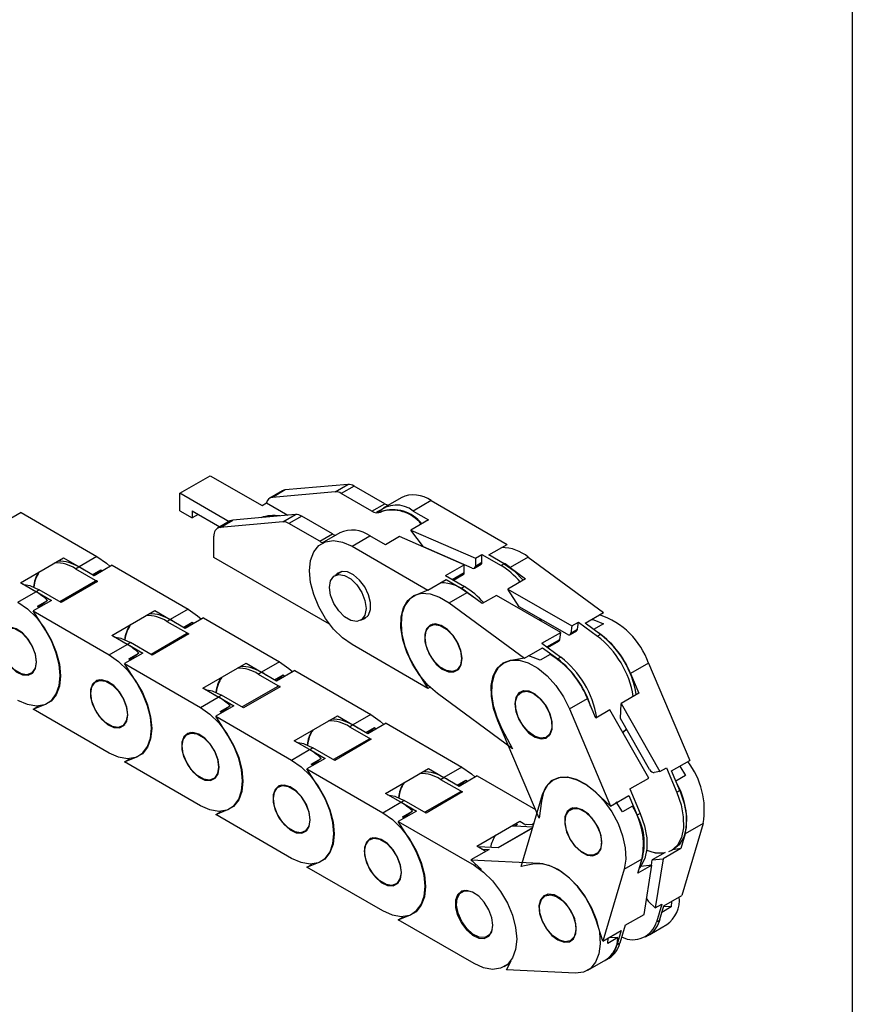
# Model space of a CAD drawing. Header units: millimetres. Extents: x 10 to 410, y 10 to 314.
# Tile 6 of 7: x 373 to 410, y 231 to 274. Entities that reach past the tile are written whole.
import ezdxf

# ---------------------------------------------------------------- set-up
doc = ezdxf.new("R2010")
doc.units = ezdxf.units.MM
doc.header["$LTSCALE"] = 1.5
doc.layers.add('TEXT', color=140, linetype='Continuous', lineweight=25)

msp = doc.modelspace()

# ---------------------------------------------------------------- linework, layer by layer
for p, q in [((380.265, 253.52), (381.591, 254.285)), ((381.591, 254.285), (383.846, 252.983)), ((387.591, 253.908), (384.852, 253.664)), ((387.034, 253.587), (387.591, 253.908)), ((387.856, 253.837), (387.299, 253.516)), ((389.195, 253.064), (387.856, 253.837)), ((382.409, 252.282), (380.265, 253.52)), ((380.265, 252.754), (380.265, 253.52)), ((384.743, 253.63), (384.186, 253.308)), ((384.852, 253.664), (384.296, 253.342)), ((387.034, 253.587), (384.296, 253.342)), ((388.638, 252.743), (387.299, 253.516)), ((383.846, 252.983), (384.045, 253.098)), ((384.045, 253.098), (384.973, 252.562)), ((388.638, 252.743), (389.195, 253.064)), ((389.904, 253.329), (389.122, 252.877)), ((391.216, 253.199), (390.434, 252.747)), ((391.216, 253.199), (394.525, 251.289)), ((373.34, 252.676), (372.545, 252.217)), ((373.34, 252.676), (376.649, 250.767)), ((380.265, 252.754), (380.795, 252.448)), ((380.795, 252.754), (382.011, 252.053)), ((380.795, 252.754), (380.795, 252.448)), ((381.061, 252.601), (380.795, 252.448)), ((385.31, 252.592), (382.572, 252.347)), ((384.753, 252.27), (385.31, 252.592)), ((385.575, 252.521), (385.019, 252.199)), ((386.914, 251.748), (385.575, 252.521)), ((388.981, 252.776), (388.836, 252.692)), ((389.036, 252.719), (389.009, 252.704)), ((390.434, 252.747), (391.103, 252.361)), ((382.462, 252.313), (381.905, 251.992)), ((382.015, 252.026), (382.572, 252.347)), ((384.753, 252.27), (382.015, 252.026)), ((386.358, 251.426), (385.019, 252.199)), ((391.103, 252.361), (390.326, 251.912)), ((381.75, 250.718), (381.75, 251.648)), ((386.358, 251.426), (386.914, 251.748)), ((387.239, 251.79), (386.457, 251.339)), ((387.769, 251.209), (388.551, 251.66)), ((389.221, 251.274), (388.551, 251.66)), ((389.838, 251.63), (389.221, 251.274)), ((392.662, 250.402), (389.838, 251.63)), ((390.326, 251.912), (393.149, 250.684)), ((390.887, 251.178), (390.326, 251.912)), ((387.769, 251.209), (391.078, 249.299)), ((393.729, 250.829), (394.525, 251.289)), ((376.649, 250.767), (375.867, 250.315)), ((392.998, 250.259), (390.887, 251.178)), ((393.149, 250.684), (393.433, 250.847)), ((393.433, 250.511), (393.433, 250.847)), ((393.433, 250.847), (394.266, 250.367)), ((394.398, 250.443), (393.729, 250.829)), ((373.315, 249.614), (375.197, 250.701)), ((375.197, 250.701), (375.867, 250.315)), ((377.318, 250.38), (376.522, 249.921)), ((377.318, 250.38), (380.626, 248.47)), ((386.792, 247.808), (381.75, 250.718)), ((391.842, 249.929), (392.662, 250.402)), ((392.662, 250.065), (392.662, 250.402)), ((393.105, 250.258), (393.394, 250.425)), ((393.149, 250.684), (393.149, 250.347)), ((393.149, 250.347), (393.433, 250.511)), ((394.398, 250.443), (394.266, 250.367)), ((395.45, 250.734), (394.667, 250.283)), ((395.45, 250.734), (398.726, 248.316)), ((375.721, 250.231), (375.853, 250.307)), ((375.721, 250.231), (376.675, 249.68)), ((376.522, 249.921), (375.853, 250.307)), ((376.437, 249.97), (376.816, 250.189)), ((376.489, 249.94), (376.816, 250.189)), ((376.816, 250.189), (376.881, 250.128)), ((387.333, 250.113), (387.021, 249.932)), ((391.842, 249.929), (392.675, 249.448)), ((392.134, 249.76), (392.662, 250.065)), ((392.189, 249.729), (392.617, 249.976)), ((394.667, 250.283), (395.33, 249.794)), ((373.984, 249.228), (373.315, 249.614)), ((376.582, 249.689), (375.029, 248.793)), ((376.675, 249.68), (375.084, 248.761)), ((391.078, 249.299), (391.873, 249.758)), ((391.873, 249.758), (392.542, 249.372)), ((395.33, 249.794), (394.553, 249.345)), ((373.202, 248.777), (373.984, 249.228)), ((373.776, 249.348), (373.997, 249.236)), ((373.997, 249.236), (374.13, 249.312)), ((373.997, 249.236), (374.666, 248.85)), ((375.084, 248.761), (374.13, 249.312)), ((391.078, 249.299), (390.544, 249.076)), ((392.002, 248.744), (392.785, 249.196)), ((392.675, 249.448), (392.542, 249.372)), ((393.447, 248.707), (392.785, 249.196)), ((394.065, 249.063), (393.447, 248.707)), ((396.865, 247.455), (394.065, 249.063)), ((394.553, 249.345), (397.353, 247.736)), ((395.051, 248.573), (394.553, 249.345)), ((374.666, 248.85), (373.871, 248.39)), ((374.058, 248.597), (374.496, 248.85)), ((374.496, 248.85), (374.106, 248.553)), ((392.002, 248.744), (395.279, 246.326)), ((374.405, 247.551), (373.871, 248.39)), ((373.871, 248.39), (377.179, 246.48)), ((374.106, 248.553), (374.058, 248.597)), ((377.292, 247.318), (379.175, 248.405)), ((379.175, 248.405), (379.844, 248.019)), ((380.626, 248.47), (379.844, 248.019)), ((397.144, 247.371), (395.051, 248.573)), ((397.931, 247.857), (398.726, 248.316)), ((379.698, 247.935), (379.831, 248.011)), ((379.698, 247.935), (380.653, 247.384)), ((380.5, 247.625), (379.831, 248.011)), ((380.414, 247.674), (380.793, 247.893)), ((380.466, 247.644), (380.793, 247.893)), ((381.295, 248.084), (380.5, 247.625)), ((380.793, 247.893), (380.859, 247.832)), ((381.295, 248.084), (384.604, 246.174)), ((388.146, 247.984), (388.458, 248.164)), ((391.311, 247.816), (391.184, 247.743)), ((395.997, 247.953), (395.971, 248.045)), ((395.986, 248.036), (396.011, 247.945)), ((397.353, 247.736), (397.636, 247.9)), ((397.596, 247.59), (397.636, 247.9)), ((397.636, 247.9), (398.461, 247.291)), ((398.594, 247.368), (397.931, 247.857)), ((398.724, 247.831), (398.299, 247.585)), ((380.559, 247.393), (379.007, 246.497)), ((380.653, 247.384), (379.062, 246.465)), ((396.045, 246.982), (396.865, 247.455)), ((396.825, 247.144), (396.865, 247.455)), ((397.271, 247.358), (397.559, 247.524)), ((397.353, 247.736), (397.313, 247.426)), ((397.313, 247.426), (397.596, 247.59)), ((398.594, 247.368), (398.461, 247.291)), ((377.179, 246.48), (377.961, 246.932)), ((377.961, 246.932), (377.292, 247.318)), ((377.753, 247.052), (377.975, 246.94)), ((377.975, 246.94), (378.107, 247.016)), ((377.975, 246.94), (378.644, 246.553)), ((379.062, 246.465), (378.107, 247.016)), ((391.078, 245.012), (387.769, 246.922)), ((396.045, 246.982), (396.87, 246.373)), ((396.264, 246.82), (396.825, 247.144)), ((396.297, 246.796), (396.783, 247.077)), ((378.644, 246.553), (377.848, 246.094)), ((378.035, 246.301), (378.473, 246.554)), ((378.473, 246.554), (378.083, 246.257)), ((395.279, 246.326), (396.075, 246.785)), ((396.404, 246.491), (395.966, 246.239)), ((396.075, 246.785), (396.738, 246.296)), ((378.382, 245.255), (377.848, 246.094)), ((377.848, 246.094), (381.157, 244.184)), ((378.083, 246.257), (378.035, 246.301)), ((381.27, 245.022), (383.152, 246.109)), ((383.152, 246.109), (383.821, 245.723)), ((384.604, 246.174), (383.821, 245.723)), ((395.279, 246.326), (394.687, 246.227)), ((396.87, 246.373), (396.738, 246.296)), ((400.691, 246.116), (399.909, 245.665)), ((400.691, 246.116), (402.489, 241.871)), ((373.764, 245.659), (373.891, 245.732)), ((383.676, 245.638), (383.808, 245.715)), ((383.676, 245.638), (384.63, 245.087)), ((384.477, 245.329), (383.808, 245.715)), ((385.273, 245.788), (384.477, 245.329)), ((385.273, 245.788), (388.581, 243.878)), ((390.544, 245.851), (391.078, 245.012)), ((392.309, 245.795), (392.436, 245.868)), ((399.909, 245.665), (400.272, 244.806)), ((376.743, 245.384), (376.617, 245.311)), ((384.392, 245.378), (384.771, 245.597)), ((384.444, 245.348), (384.771, 245.597)), ((384.771, 245.597), (384.836, 245.536)), ((381.939, 244.636), (381.27, 245.022)), ((381.731, 244.756), (381.952, 244.643)), ((384.536, 245.097), (382.984, 244.201)), ((384.63, 245.087), (383.039, 244.169)), ((391.17, 245.065), (391.078, 245.012)), ((394.768, 242.376), (391.491, 244.794)), ((395.248, 244.908), (395.124, 244.836)), ((400.272, 244.806), (399.495, 244.357)), ((373.871, 244.103), (374.405, 244.326)), ((381.157, 244.184), (381.939, 244.636)), ((381.952, 244.643), (382.085, 244.72)), ((381.952, 244.643), (382.621, 244.257)), ((383.039, 244.169), (382.085, 244.72)), ((397.244, 244.126), (398.026, 244.578)), ((398.389, 243.719), (398.026, 244.578)), ((399.475, 243.705), (399.495, 244.357)), ((399.495, 244.357), (401.188, 241.381)), ((373.871, 244.103), (374.106, 244.239)), ((377.179, 242.194), (373.871, 244.103)), ((382.621, 244.257), (381.826, 243.798)), ((382.013, 244.005), (382.45, 244.257)), ((382.06, 243.961), (382.013, 244.005)), ((382.45, 244.257), (382.06, 243.961)), ((397.244, 244.126), (399.042, 239.881)), ((399.007, 244.076), (398.389, 243.719)), ((400.7, 241.1), (399.007, 244.076)), ((382.36, 242.959), (381.826, 243.798)), ((381.826, 243.798), (385.134, 241.888)), ((385.247, 242.726), (387.13, 243.813)), ((387.13, 243.813), (387.799, 243.427)), ((388.581, 243.878), (387.799, 243.427)), ((389.25, 243.492), (388.455, 243.033)), ((389.25, 243.492), (392.559, 241.582)), ((395.925, 239.35), (394.127, 243.595)), ((400.741, 241.48), (399.475, 243.705)), ((377.742, 243.363), (377.868, 243.436)), ((380.721, 243.088), (380.594, 243.015)), ((387.653, 243.342), (387.786, 243.419)), ((387.653, 243.342), (388.608, 242.791)), ((388.455, 243.033), (387.786, 243.419)), ((388.369, 243.082), (388.748, 243.301)), ((388.421, 243.052), (388.748, 243.301)), ((388.748, 243.301), (388.814, 243.24)), ((394.302, 243.255), (394.768, 242.376)), ((399.577, 243.102), (399.736, 243.247)), ((399.745, 243.23), (399.587, 243.088)), ((385.916, 242.34), (385.247, 242.726)), ((388.514, 242.801), (386.962, 241.905)), ((388.608, 242.791), (387.017, 241.873)), ((396.249, 242.888), (396.376, 242.961)), ((385.134, 241.888), (385.916, 242.34)), ((385.708, 242.46), (385.93, 242.347)), ((385.93, 242.347), (386.062, 242.424)), ((385.93, 242.347), (386.599, 241.961)), ((387.017, 241.873), (386.062, 242.424)), ((377.848, 241.807), (378.382, 242.03)), ((377.848, 241.807), (378.083, 241.943)), ((381.157, 239.897), (377.848, 241.807)), ((386.599, 241.961), (385.803, 241.502)), ((385.99, 241.709), (386.428, 241.961)), ((386.428, 241.961), (386.038, 241.665)), ((401.693, 241.412), (402.489, 241.871)), ((386.337, 240.662), (385.803, 241.502)), ((385.803, 241.502), (389.112, 239.592)), ((386.056, 241.648), (385.99, 241.709)), ((389.225, 240.43), (391.107, 241.517)), ((391.107, 241.517), (391.776, 241.13)), ((392.559, 241.582), (391.776, 241.13)), ((401.188, 241.381), (400.943, 241.34)), ((401.188, 241.381), (401.472, 241.545)), ((401.472, 241.545), (401.924, 240.477)), ((402.057, 240.553), (401.693, 241.412)), ((402.06, 241.623), (402.31, 241.219)), ((381.719, 241.067), (381.846, 241.14)), ((391.631, 241.046), (391.763, 241.123)), ((391.631, 241.046), (392.585, 240.495)), ((392.432, 240.736), (391.763, 241.123)), ((392.347, 240.786), (392.726, 241.005)), ((392.399, 240.756), (392.726, 241.005)), ((393.228, 241.196), (392.432, 240.736)), ((392.726, 241.005), (392.791, 240.944)), ((393.228, 241.196), (395.764, 239.732)), ((399.881, 240.627), (400.7, 241.1)), ((402.31, 241.219), (401.88, 240.971)), ((384.698, 240.792), (384.572, 240.719)), ((392.491, 240.504), (390.939, 239.608)), ((392.585, 240.495), (390.994, 239.577)), ((399.042, 239.881), (398.365, 240.5)), ((399.881, 240.627), (400.333, 239.558)), ((402.057, 240.553), (401.924, 240.477)), ((389.112, 239.592), (389.894, 240.044)), ((389.894, 240.044), (389.225, 240.43)), ((389.686, 240.164), (389.907, 240.051)), ((389.907, 240.051), (390.04, 240.128)), ((389.907, 240.051), (390.576, 239.665)), ((390.994, 239.577), (390.04, 240.128)), ((395.138, 237.252), (396.064, 240.386)), ((396.021, 240.101), (395.925, 239.35)), ((399.042, 239.881), (399.837, 240.34)), ((399.552, 239.627), (399.279, 240.065)), ((399.837, 240.34), (400.201, 239.482)), ((381.826, 239.511), (382.36, 239.734)), ((381.826, 239.511), (382.061, 239.647)), ((390.576, 239.665), (389.781, 239.206)), ((389.968, 239.413), (390.405, 239.665)), ((390.405, 239.665), (390.015, 239.369)), ((397.413, 239.806), (397.285, 239.732)), ((399.99, 239.88), (399.552, 239.627)), ((385.134, 237.601), (381.826, 239.511)), ((390.314, 238.366), (389.781, 239.206)), ((389.781, 239.206), (393.089, 237.296)), ((390.033, 239.352), (389.968, 239.413)), ((393.202, 238.134), (395.085, 239.22)), ((395.085, 239.22), (395.349, 239.068)), ((400.333, 239.558), (400.201, 239.482)), ((385.696, 238.77), (385.823, 238.843)), ((395.635, 238.933), (394.117, 238.057)), ((395.63, 238.917), (394.139, 238.056)), ((394.73, 239.016), (394.862, 239.017)), ((394.862, 239.017), (394.981, 239.086)), ((394.862, 239.017), (395.648, 238.979)), ((395.603, 239.064), (395.362, 239.076)), ((395.688, 239.113), (395.603, 239.064)), ((403.075, 239.12), (402.15, 235.986)), ((403.075, 239.12), (402.293, 238.668)), ((388.676, 238.496), (388.549, 238.423)), ((402.293, 238.668), (402.105, 238.034)), ((393.747, 237.992), (392.951, 237.533)), ((393.597, 237.906), (393.202, 238.134)), ((393.267, 238.096), (393.271, 238.098)), ((394.139, 238.056), (393.271, 238.098)), ((393.419, 238.008), (393.747, 237.992)), ((402.105, 238.034), (401.328, 237.585)), ((401.679, 237.938), (401.811, 238.015)), ((402.105, 238.034), (401.734, 237.97)), ((393.415, 237.11), (392.951, 237.533)), ((392.951, 237.533), (395.959, 237.387)), ((398.41, 237.783), (398.533, 237.854)), ((399.628, 237.13), (400.41, 237.581)), ((400.223, 236.947), (400.41, 237.581)), ((400.815, 237.301), (400.852, 237.531)), ((401.415, 237.856), (400.852, 237.531)), ((400.852, 237.531), (401.328, 237.585)), ((401.328, 237.585), (400.984, 235.441)), ((401.369, 237.848), (401.415, 237.856)), ((385.803, 237.215), (386.337, 237.438)), ((385.803, 237.215), (386.038, 237.351)), ((389.112, 235.305), (385.803, 237.215)), ((393.089, 237.296), (393.164, 237.339)), ((395.729, 237.354), (395.138, 237.252)), ((399.628, 237.13), (398.702, 233.996)), ((400.84, 237.304), (400.223, 236.947)), ((400.338, 237.234), (400.364, 237.249)), ((400.84, 237.304), (400.364, 237.249)), ((400.496, 235.159), (400.84, 237.304)), ((389.674, 236.474), (389.801, 236.547)), ((392.653, 236.2), (392.553, 236.142)), ((396.302, 236.04), (396.171, 235.964)), ((401.354, 235.526), (402.15, 235.986)), ((400.984, 235.441), (400.704, 235.697)), ((400.984, 235.441), (401.267, 235.605)), ((401.267, 235.605), (401.034, 234.816)), ((401.167, 234.893), (401.354, 235.526)), ((401.679, 235.481), (401.271, 235.245)), ((401.679, 235.481), (401.345, 235.497)), ((401.691, 235.721), (401.679, 235.481)), ((389.781, 234.919), (390.314, 235.142)), ((389.781, 234.919), (390.016, 235.055)), ((393.089, 233.009), (389.781, 234.919)), ((398.702, 233.996), (398.41, 234.905)), ((399.676, 234.686), (400.496, 235.159)), ((401.167, 234.893), (401.034, 234.816)), ((398.702, 233.996), (399.498, 234.455)), ((399.498, 234.455), (399.311, 233.821)), ((399.676, 234.686), (399.443, 233.898)), ((400.75, 234.281), (401.492, 234.709)), ((393.678, 234.193), (393.778, 234.251)), ((397.296, 234.016), (397.417, 234.086)), ((399.359, 234.142), (398.921, 233.889)), ((398.921, 233.889), (398.933, 234.129)), ((398.986, 234.16), (399.359, 234.142)), ((399.548, 234.158), (399.514, 234.138)), ((400.565, 234.171), (400.697, 234.248)), ((399.443, 233.898), (399.311, 233.821)), ((398.044, 232.719), (398.827, 233.17)), ((398.841, 233.176), (398.974, 233.253)), ((394.401, 232.879), (394.637, 233.015)), ((394.497, 232.743), (394.698, 233.134)), ((397.505, 232.597), (394.497, 232.743))]:
    msp.add_line(p, q)
at = {"flags": 128}
for points in [[(384.852, 253.664), (384.795, 253.652), (384.743, 253.63)], [(387.769, 246.922), (387.356, 247.214), (386.964, 247.599), (386.612, 248.057), (386.318, 248.567), (386.097, 249.101), (385.96, 249.633), (385.913, 250.137), (385.96, 250.587), (386.097, 250.961), (386.318, 251.239), (386.612, 251.409), (386.964, 251.461), (387.356, 251.393), (387.769, 251.209)], [(376.649, 250.767), (377.062, 250.474), (377.226, 250.327)], [(394.398, 250.443), (394.832, 250.134), (395.23, 249.736)], [(388.379, 248.499), (388.331, 248.212), (388.193, 248.016), (387.981, 247.933), (387.722, 247.974), (387.446, 248.133), (387.186, 248.392), (386.974, 248.719), (386.836, 249.075), (386.788, 249.417), (386.836, 249.704), (386.974, 249.9), (387.186, 249.983), (387.446, 249.942), (387.722, 249.783), (387.981, 249.524), (388.193, 249.197), (388.331, 248.841), (388.379, 248.499)], [(388.205, 248.018), (388.322, 248.054), (388.486, 248.203), (388.574, 248.446), (388.574, 248.756), (388.486, 249.099), (388.322, 249.439), (388.097, 249.738), (387.837, 249.965), (387.569, 250.094), (387.323, 250.111), (387.126, 250.015), (387.08, 249.966)], [(373.409, 249.56), (373.717, 249.497), (374.13, 249.312)], [(391.491, 244.794), (391.088, 245.145), (390.719, 245.578), (390.401, 246.071), (390.15, 246.598), (389.979, 247.134), (389.897, 247.652), (389.908, 248.126), (390.011, 248.531), (390.201, 248.848), (390.469, 249.061), (390.8, 249.159), (391.179, 249.137), (391.587, 248.997), (392.002, 248.744)], [(390.544, 249.076), (390.274, 248.898), (390.071, 248.623), (389.946, 248.262), (389.904, 247.833), (389.946, 247.355), (390.071, 246.849), (390.274, 246.341), (390.544, 245.851)], [(392.542, 249.372), (392.976, 249.062), (393.029, 249.016)], [(373.202, 248.777), (373.615, 248.484), (374.007, 248.099), (374.359, 247.641), (374.653, 247.132), (374.874, 246.598), (375.011, 246.065), (375.058, 245.562), (375.011, 245.112), (374.874, 244.738), (374.653, 244.459), (374.359, 244.289), (374.007, 244.237), (373.615, 244.305), (373.202, 244.49)], [(380.626, 248.47), (381.039, 248.178), (381.203, 248.031)], [(390.939, 247.365), (390.946, 247.051), (391.04, 246.706), (391.211, 246.369), (391.44, 246.074), (391.701, 245.855), (391.968, 245.735), (392.211, 245.727), (392.404, 245.832), (392.525, 246.038), (392.562, 246.324), (392.51, 246.658), (392.376, 247.004), (392.174, 247.324), (391.925, 247.585), (391.657, 247.757), (391.399, 247.821), (391.178, 247.772), (391.019, 247.614), (390.939, 247.365)], [(392.542, 246.31), (392.494, 246.023), (392.356, 245.827), (392.144, 245.744), (391.885, 245.785), (391.609, 245.944), (391.349, 246.203), (391.137, 246.53), (390.999, 246.886), (390.951, 247.228), (390.999, 247.515), (391.137, 247.711), (391.349, 247.794), (391.609, 247.753), (391.885, 247.594), (392.144, 247.335), (392.356, 247.008), (392.494, 246.652), (392.542, 246.31)], [(398.215, 248.021), (398.305, 248), (398.724, 247.831)], [(374.017, 246.162), (373.973, 246.494), (373.845, 246.84), (373.648, 247.164), (373.402, 247.43), (373.134, 247.61), (372.874, 247.684), (372.649, 247.645), (372.485, 247.495), (372.397, 247.252), (372.397, 246.942), (372.485, 246.599), (372.649, 246.259), (372.874, 245.96), (373.134, 245.734), (373.402, 245.605), (373.648, 245.587), (373.845, 245.683), (373.973, 245.882), (374.017, 246.162)], [(372.406, 247.092), (372.454, 247.379), (372.592, 247.575), (372.804, 247.658), (373.063, 247.618), (373.34, 247.458), (373.599, 247.199), (373.811, 246.872), (373.949, 246.516), (373.997, 246.174), (373.949, 245.887), (373.811, 245.691), (373.599, 245.608), (373.34, 245.649), (373.063, 245.808), (372.804, 246.067), (372.592, 246.394), (372.454, 246.75), (372.406, 247.092)], [(374.405, 244.326), (374.675, 244.504), (374.877, 244.779), (375.002, 245.14), (375.045, 245.569), (375.002, 246.048), (374.877, 246.553), (374.675, 247.062), (374.405, 247.551)], [(377.386, 247.264), (377.694, 247.201), (378.107, 247.016)], [(377.179, 246.48), (377.592, 246.188), (377.984, 245.803), (378.336, 245.345), (378.63, 244.836), (378.851, 244.302), (378.989, 243.769), (379.035, 243.265), (378.989, 242.815), (378.851, 242.442), (378.63, 242.163), (378.336, 241.993), (377.984, 241.941), (377.592, 242.009), (377.179, 242.194)], [(384.604, 246.174), (385.017, 245.882), (385.181, 245.735)], [(394.127, 243.595), (393.942, 244.132), (393.844, 244.655), (393.838, 245.138), (393.925, 245.557), (394.101, 245.891), (394.355, 246.124), (394.677, 246.242), (395.049, 246.242), (395.453, 246.122), (395.868, 245.888), (396.275, 245.553), (396.652, 245.133), (396.98, 244.649), (397.244, 244.126)], [(394.687, 246.227), (394.38, 246.117), (394.133, 245.904), (393.957, 245.596), (393.861, 245.209), (393.849, 244.76), (393.921, 244.269), (394.075, 243.76), (394.302, 243.255)], [(395.966, 246.239), (395.547, 246.408), (395.446, 246.432)], [(377.994, 243.866), (377.95, 244.198), (377.823, 244.544), (377.625, 244.868), (377.379, 245.134), (377.112, 245.314), (376.852, 245.388), (376.627, 245.349), (376.462, 245.199), (376.375, 244.956), (376.375, 244.646), (376.462, 244.303), (376.627, 243.963), (376.852, 243.664), (377.112, 243.438), (377.379, 243.309), (377.625, 243.291), (377.823, 243.387), (377.95, 243.586), (377.994, 243.866)], [(376.384, 244.796), (376.432, 245.083), (376.57, 245.279), (376.781, 245.362), (377.041, 245.321), (377.317, 245.162), (377.577, 244.903), (377.788, 244.576), (377.927, 244.22), (377.975, 243.878), (377.927, 243.591), (377.788, 243.395), (377.577, 243.312), (377.317, 243.353), (377.041, 243.512), (376.781, 243.771), (376.57, 244.098), (376.432, 244.454), (376.384, 244.796)], [(378.382, 242.03), (378.652, 242.208), (378.854, 242.483), (378.98, 242.844), (379.022, 243.273), (378.98, 243.751), (378.854, 244.257), (378.652, 244.766), (378.382, 245.255)], [(381.363, 244.968), (381.672, 244.905), (382.085, 244.72)], [(395.242, 244.907), (395.044, 244.812), (394.915, 244.615), (394.87, 244.335), (394.913, 244.005), (395.04, 243.658), (395.237, 243.334), (395.482, 243.066), (395.749, 242.885), (396.01, 242.81), (396.235, 242.848), (396.401, 242.996), (396.489, 243.238), (396.49, 243.547), (396.404, 243.891), (396.24, 244.231), (396.016, 244.531), (395.756, 244.758), (395.489, 244.888), (395.242, 244.907)], [(396.474, 243.28), (396.389, 243.026), (396.219, 242.872), (395.985, 242.838), (395.715, 242.927), (395.442, 243.129), (395.197, 243.419), (395.012, 243.763), (394.908, 244.119), (394.898, 244.443), (394.983, 244.698), (395.153, 244.851), (395.387, 244.886), (395.657, 244.797), (395.931, 244.595), (396.175, 244.304), (396.36, 243.961), (396.464, 243.605), (396.474, 243.28)], [(381.157, 244.184), (381.57, 243.892), (381.962, 243.507), (382.314, 243.049), (382.608, 242.539), (382.829, 242.005), (382.966, 241.473), (383.013, 240.969), (382.966, 240.519), (382.829, 240.145), (382.608, 239.867), (382.314, 239.697), (381.962, 239.645), (381.57, 239.713), (381.157, 239.897)], [(388.581, 243.878), (388.994, 243.586), (389.158, 243.439)], [(381.972, 241.57), (381.928, 241.901), (381.8, 242.248), (381.603, 242.572), (381.357, 242.838), (381.089, 243.018), (380.829, 243.092), (380.604, 243.052), (380.439, 242.903), (380.352, 242.66), (380.352, 242.35), (380.439, 242.007), (380.604, 241.667), (380.829, 241.368), (381.089, 241.141), (381.357, 241.013), (381.603, 240.995), (381.8, 241.091), (381.928, 241.29), (381.972, 241.57)], [(380.361, 242.5), (380.409, 242.787), (380.547, 242.983), (380.759, 243.066), (381.018, 243.025), (381.295, 242.866), (381.554, 242.607), (381.766, 242.28), (381.904, 241.923), (381.952, 241.582), (381.904, 241.295), (381.766, 241.099), (381.554, 241.016), (381.295, 241.056), (381.018, 241.216), (380.759, 241.475), (380.547, 241.802), (380.409, 242.158), (380.361, 242.5)], [(382.36, 239.734), (382.63, 239.912), (382.832, 240.187), (382.957, 240.548), (382.999, 240.977), (382.957, 241.455), (382.832, 241.96), (382.63, 242.469), (382.36, 242.959)], [(385.341, 242.672), (385.649, 242.609), (386.062, 242.424)], [(385.134, 241.888), (385.547, 241.596), (385.939, 241.211), (386.291, 240.752), (386.585, 240.243), (386.806, 239.709), (386.944, 239.177), (386.99, 238.673), (386.944, 238.223), (386.806, 237.849), (386.585, 237.571), (386.291, 237.401), (385.939, 237.349), (385.547, 237.417), (385.134, 237.601)], [(392.559, 241.582), (392.972, 241.29), (393.136, 241.143)], [(398.365, 240.5), (397.976, 240.806), (397.581, 241.017), (397.199, 241.124), (396.846, 241.122), (396.539, 241.011), (396.292, 240.797), (396.117, 240.489), (396.021, 240.101)], [(396.064, 240.386), (396.224, 240.736), (396.465, 240.988), (396.776, 241.127), (397.14, 241.148), (397.54, 241.048), (397.955, 240.834), (398.365, 240.516), (398.748, 240.11), (399.087, 239.635), (399.363, 239.117), (399.563, 238.581), (399.676, 238.054), (399.699, 237.562), (399.628, 237.13)], [(385.949, 239.274), (385.905, 239.605), (385.777, 239.952), (385.58, 240.275), (385.334, 240.542), (385.067, 240.722), (384.806, 240.796), (384.582, 240.756), (384.417, 240.607), (384.33, 240.364), (384.33, 240.054), (384.417, 239.711), (384.582, 239.371), (384.806, 239.072), (385.067, 238.845), (385.334, 238.716), (385.58, 238.699), (385.777, 238.795), (385.905, 238.994), (385.949, 239.274)], [(384.339, 240.204), (384.387, 240.49), (384.525, 240.687), (384.736, 240.77), (384.996, 240.729), (385.272, 240.57), (385.532, 240.311), (385.743, 239.983), (385.882, 239.627), (385.93, 239.285), (385.882, 238.999), (385.743, 238.802), (385.532, 238.72), (385.272, 238.76), (384.996, 238.92), (384.736, 239.179), (384.525, 239.506), (384.387, 239.862), (384.339, 240.204)], [(386.337, 237.438), (386.607, 237.615), (386.809, 237.891), (386.935, 238.251), (386.977, 238.681), (386.935, 239.159), (386.809, 239.664), (386.607, 240.173), (386.337, 240.662)], [(401.924, 240.477), (402.11, 239.94), (402.208, 239.417), (402.213, 238.934), (402.126, 238.515), (401.951, 238.181), (401.696, 237.949), (401.559, 237.881)], [(402.057, 240.553), (402.249, 239.99), (402.345, 239.443), (402.339, 238.942), (402.23, 238.517), (402.026, 238.189), (401.811, 238.015)], [(389.318, 240.376), (389.627, 240.312), (390.04, 240.128)], [(389.112, 239.592), (389.525, 239.3), (389.917, 238.915), (390.269, 238.456), (390.563, 237.947), (390.784, 237.413), (390.921, 236.881), (390.968, 236.377), (390.921, 235.927), (390.784, 235.553), (390.563, 235.274), (390.269, 235.105), (389.917, 235.052), (389.525, 235.12), (389.112, 235.305)], [(398.074, 239.53), (397.807, 239.721), (397.545, 239.807), (397.315, 239.779), (397.143, 239.641), (397.047, 239.407), (397.037, 239.103), (397.115, 238.761), (397.272, 238.419), (397.492, 238.114), (397.75, 237.878), (398.018, 237.738), (398.267, 237.708), (398.471, 237.793), (398.607, 237.981), (398.66, 238.254), (398.626, 238.581), (398.506, 238.928), (398.315, 239.256), (398.074, 239.53)], [(398.279, 237.737), (398.025, 237.759), (397.749, 237.902), (397.485, 238.148), (397.265, 238.468), (397.114, 238.823), (397.053, 239.169), (397.087, 239.466), (397.213, 239.678), (397.415, 239.778), (397.669, 239.755), (397.945, 239.612), (398.209, 239.366), (398.43, 239.047), (398.58, 238.692), (398.642, 238.345), (398.608, 238.049), (398.482, 237.837), (398.279, 237.737)], [(400.333, 239.558), (400.519, 239.022), (400.617, 238.499), (400.622, 238.016), (400.535, 237.597), (400.36, 237.262), (400.292, 237.182)], [(389.927, 236.978), (389.883, 237.309), (389.755, 237.655), (389.557, 237.979), (389.312, 238.246), (389.044, 238.426), (388.784, 238.5), (388.559, 238.46), (388.394, 238.311), (388.307, 238.068), (388.307, 237.758), (388.394, 237.414), (388.559, 237.075), (388.784, 236.775), (389.044, 236.549), (389.312, 236.42), (389.557, 236.403), (389.755, 236.499), (389.883, 236.698), (389.927, 236.978)], [(388.316, 237.908), (388.364, 238.194), (388.502, 238.391), (388.714, 238.474), (388.973, 238.433), (389.25, 238.273), (389.509, 238.014), (389.721, 237.687), (389.859, 237.331), (389.907, 236.989), (389.859, 236.703), (389.721, 236.506), (389.509, 236.423), (389.25, 236.464), (388.973, 236.624), (388.714, 236.883), (388.502, 237.21), (388.364, 237.566), (388.316, 237.908)], [(390.314, 235.142), (390.585, 235.319), (390.787, 235.595), (390.912, 235.955), (390.954, 236.385), (390.912, 236.863), (390.787, 237.368), (390.585, 237.877), (390.314, 238.366)], [(401.368, 237.829), (401.003, 237.831), (400.615, 237.944)], [(393.089, 237.296), (393.502, 237.004), (393.894, 236.619), (394.246, 236.16), (394.54, 235.651), (394.761, 235.117), (394.899, 234.585), (394.945, 234.081), (394.899, 233.631), (394.761, 233.257), (394.54, 232.978), (394.246, 232.809), (393.894, 232.756), (393.502, 232.824), (393.089, 233.009)], [(398.41, 234.905), (398.208, 235.414), (397.939, 235.903), (397.614, 236.351), (397.249, 236.736), (396.859, 237.04), (396.465, 237.251), (396.082, 237.357), (395.729, 237.354)], [(395.959, 237.387), (396.354, 237.309), (396.768, 237.114), (397.18, 236.813), (397.57, 236.421), (397.917, 235.957), (398.205, 235.445), (398.42, 234.91), (398.549, 234.379), (398.588, 233.879), (398.533, 233.435), (398.388, 233.068), (398.16, 232.799), (397.861, 232.639), (397.505, 232.597)], [(393.904, 234.682), (393.86, 235.013), (393.732, 235.359), (393.535, 235.683), (393.289, 235.95), (393.022, 236.13), (392.761, 236.204), (392.537, 236.164), (392.372, 236.015), (392.285, 235.772), (392.285, 235.462), (392.372, 235.118), (392.537, 234.778), (392.761, 234.479), (393.022, 234.253), (393.289, 234.124), (393.535, 234.107), (393.732, 234.203), (393.86, 234.401), (393.904, 234.682)], [(392.392, 235.203), (392.323, 235.552), (392.349, 235.854), (392.467, 236.074), (392.664, 236.185), (392.915, 236.172), (392.922, 236.171)], [(397.473, 234.956), (397.323, 235.299), (397.109, 235.61), (396.853, 235.853), (396.585, 236.003), (396.332, 236.043), (396.123, 235.97), (395.98, 235.79), (395.918, 235.524), (395.945, 235.201), (396.057, 234.854), (396.241, 234.523), (396.48, 234.242), (396.745, 234.043), (397.009, 233.946), (397.243, 233.963), (397.422, 234.092), (397.525, 234.317), (397.543, 234.616), (397.473, 234.956)], [(396.511, 234.237), (396.263, 234.521), (396.072, 234.861), (395.961, 235.218), (395.942, 235.546), (396.02, 235.808), (396.183, 235.971), (396.413, 236.016), (396.681, 235.937), (396.956, 235.744), (397.204, 235.46), (397.395, 235.119), (397.506, 234.763), (397.524, 234.434), (397.447, 234.172), (397.283, 234.009), (397.054, 233.964), (396.785, 234.043), (396.511, 234.237)], [(393.887, 234.498), (393.882, 234.481), (393.764, 234.261), (393.567, 234.151), (393.316, 234.163), (393.041, 234.296), (392.774, 234.535), (392.549, 234.85), (392.392, 235.203)]]:
    msp.add_lwpolyline(points, dxfattribs=at)
for centre, radius, start, end in [((387.61, 253.449), 0.46, 57.6507, 92.3578), ((384.329, 253.057), 0.287, 96.6641, 171.7839), ((387.053, 253.127), 0.46, 57.6507, 92.3578), ((390.451, 252.16), 1.29, 53.6074, 115.0822), ((389.698, 251.83), 1.176, 51.2409, 133.2844), ((389.484, 253.556), 0.57, 239.4889, 255.4485), ((384.361, 250.787), 1.762, 81.598, 108.621), ((385.329, 252.132), 0.46, 57.6507, 92.3578), ((388.858, 253.052), 0.38, 234.5279, 293.3867), ((388.899, 252.982), 0.297, 257.7172, 297.487), ((389.518, 251.158), 1.627, 38.8108, 108.2157), ((389.548, 251.184), 1.618, 38.5733, 108.4532), ((382.593, 252.084), 0.264, 94.5775, 119.7353), ((384.772, 251.811), 0.46, 57.6507, 92.3578), ((382.076, 251.701), 0.33, 100.5468, 189.2519), ((387.201, 252.233), 0.563, 239.3885, 255.5488), ((387.79, 250.659), 1.258, 52.7332, 115.9563), ((386.647, 251.918), 0.57, 239.4889, 255.4485), ((394.29, 249.338), 1.815, 50.2947, 90.0248), ((374.872, 248.923), 1.559, 57.0084, 92.0282), ((374.985, 248.931), 1.628, 57.7654, 91.2713), ((393.341, 250.5), 0.0924, 305.0133, 6.2988), ((393.208, 248.347), 2.425, 52.9869, 66.0974), ((392.481, 247.425), 3.441, 40.4922, 58.7491), ((375.318, 249.292), 1.444, 147.5304, 174.2656), ((375.31, 249.285), 1.423, 145.6247, 174.1306), ((374.508, 247.97), 2.71, 54.3328, 59.9087), ((376.62, 249.603), 0.0943, 54.3824, 114.3071), ((391.64, 247.841), 1.774, 49.817, 90.5026), ((372.469, 246.645), 2.994, 47.4129, 59.6144), ((390.89, 246.507), 3.441, 40.4922, 58.7491), ((378.849, 246.627), 1.559, 57.0084, 92.0282), ((378.963, 246.634), 1.628, 57.7654, 91.2713), ((397.47, 244.985), 3.414, 19.348, 71.3751), ((379.296, 246.996), 1.444, 147.5304, 174.2656), ((379.287, 246.989), 1.423, 145.6247, 174.1306), ((378.485, 245.674), 2.71, 54.3328, 59.9087), ((380.598, 247.307), 0.0943, 54.3824, 114.3071), ((397.514, 247.593), 0.0824, 302.9016, 357.4), ((396.198, 244.175), 3.998, 21.8715, 56.8709), ((396.057, 244.073), 4.158, 9.257, 52.4092), ((376.447, 244.349), 2.994, 47.4129, 59.6144), ((395.915, 243.991), 4.168, 9.3127, 52.3536), ((394.365, 243.119), 3.941, 21.7245, 58.8436), ((394.121, 242.948), 4.249, 17.6605, 51.9925), ((394.324, 243.072), 4.168, 9.3127, 52.3536), ((382.827, 244.331), 1.559, 57.0084, 92.0282), ((382.94, 244.338), 1.628, 57.7654, 91.2713), ((382.462, 243.378), 2.71, 54.3328, 59.9087), ((383.273, 244.7), 1.444, 147.5304, 174.2656), ((383.265, 244.693), 1.423, 145.6247, 174.1306), ((384.575, 245.011), 0.0943, 54.3824, 114.3071), ((380.424, 242.053), 2.994, 47.4129, 59.6144), ((386.804, 242.034), 1.559, 57.0084, 92.0282), ((386.918, 242.042), 1.628, 57.7654, 91.2713), ((387.251, 242.404), 1.444, 147.5304, 174.2656), ((387.242, 242.397), 1.423, 145.6247, 174.1306), ((386.44, 241.081), 2.71, 54.3328, 59.9087), ((388.553, 242.715), 0.0943, 54.3824, 114.3071), ((384.402, 239.757), 2.994, 47.4129, 59.6144), ((399.652, 239.705), 3.473, 350.2929, 37.5668), ((390.895, 239.746), 1.628, 57.7654, 91.2713), ((391.228, 240.108), 1.444, 147.5304, 174.2656), ((391.22, 240.101), 1.423, 145.6247, 174.1306), ((390.781, 239.738), 1.559, 57.0084, 92.0282), ((390.417, 238.785), 2.71, 54.3328, 59.9087), ((399.185, 239.28), 3.168, 348.8606, 30.3217), ((392.53, 240.418), 0.0943, 54.3824, 114.3071), ((388.379, 237.461), 2.994, 47.4129, 59.6144), ((397.267, 238.194), 3.202, 348.9616, 31.7663), ((397.95, 238.268), 2.558, 340.4439, 28.3435), ((395.152, 237.828), 1.372, 145.3516, 169.7153), ((401.195, 239.281), 1.444, 246.3628, 276.8974), ((400.703, 235.79), 1.338, 306.0845, 5.558), ((400.165, 235.128), 1.029, 301.1248, 346.764), ((400.034, 235.236), 1.197, 310.4416, 351.8959), ((400.013, 235.115), 1.064, 244.0989, 343.7042), ((398.165, 234.164), 1.194, 303.6303, 358.9179), ((398.32, 234.051), 1.017, 297.2732, 346.9438), ((398.437, 234.137), 1.034, 301.2463, 346.6424)]:
    msp.add_arc(centre, radius, start, end)
for centre, major_axis, ratio, start_param, end_param in [((392.998, 250.413), (-0.116, 0.148), 0.651026, 2.26408, 3.834877), ((392.51, 250.131), (-0.116, 0.148), 0.651026, 3.049397, 3.834877), ((397.163, 247.512), (-0.118, 0.147), 0.637486, 2.119095, 3.689892), ((396.675, 247.23), (-0.118, 0.147), 0.637486, 3.042642, 3.689892), ((400.853, 241.499), (-0.119, 0.147), 0.543588, 1.273025, 2.843821), ((400.722, 235.812), (-0.105, 0.156), 0.474921, 0.979314, 2.038947)]:
    msp.add_ellipse(centre, major_axis=major_axis, ratio=ratio, start_param=start_param, end_param=end_param)
at = {"layer": 'TEXT'}
msp.add_line((409.575, 314.325), (409.575, 9.525), dxfattribs=at)

doc.saveas('drawing.dxf')
